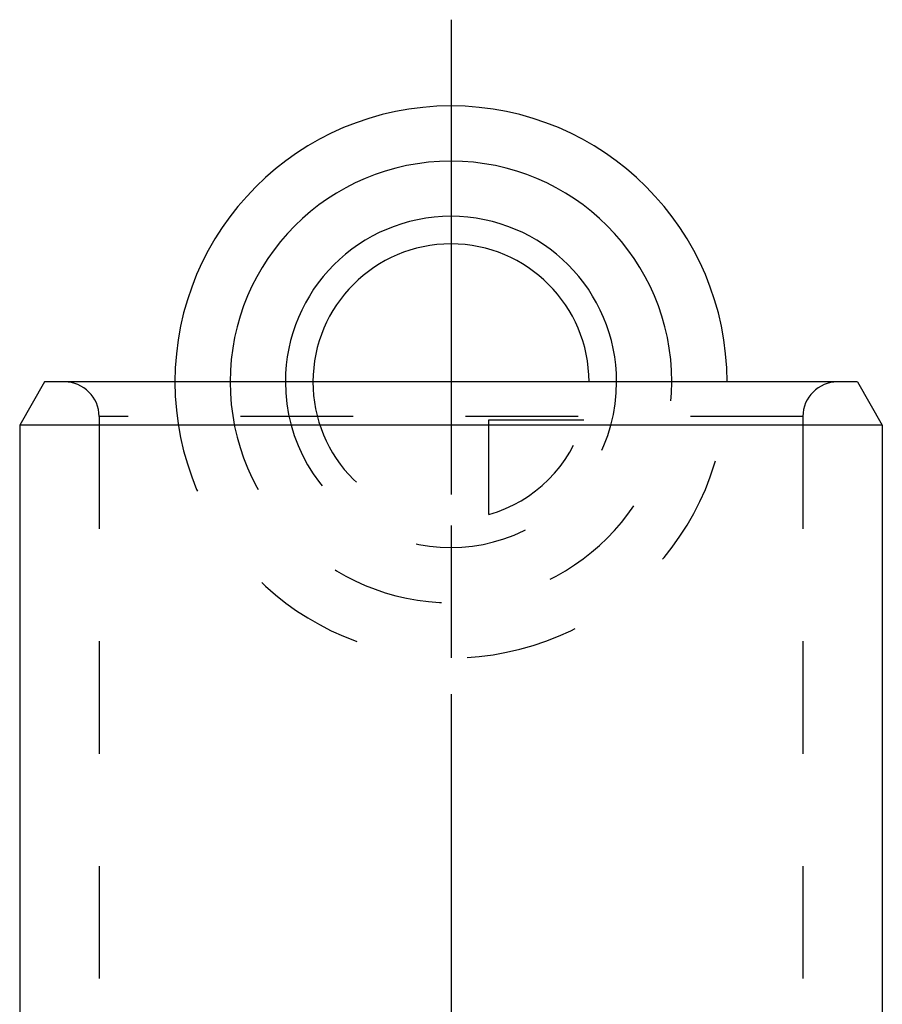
# Model space of a CAD drawing. Header units: millimetres. Extents: x 411 to 589, y 369 to 631.
# Tile 4 of 4: x 475 to 525, y 574 to 631. Entities that reach past the tile are written whole.
import ezdxf

# ---------------------------------------------------------------- set-up
doc = ezdxf.new("R2010")
doc.units = ezdxf.units.MM
doc.header["$LTSCALE"] = 65.185185
doc.linetypes.add('CENTER', pattern=[0.6, 0.375, -0.075, 0.075, -0.075])
doc.linetypes.add('HIDDEN', pattern=[0.2, 0.1, -0.1])
for name, color, linetype in [('ACHSEN_S', 7, 'CONTINUOUS'), ('FASEN', 7, 'CONTINUOUS'), ('FLAECHEN', 7, 'CONTINUOUS'), ('KONST.EL_MIT_GEO', 7, 'CONTINUOUS'), ('KURVEN', 7, 'CONTINUOUS')]:
    doc.layers.add(name, color=color, linetype=linetype)

msp = doc.modelspace()

# ---------------------------------------------------------------- linework, layer by layer
at = {"layer": 'ACHSEN_S', "color": 2, "linetype": 'CENTER'}
msp.add_line((500, 631.25), (500, 368.75), dxfattribs=at)
at = {"layer": 'FASEN', "color": 7, "linetype": 'Continuous'}
for p, q in [((476.443, 610.25), (475, 607.75)), ((523.557, 610.25), (476.443, 610.25)), ((523.557, 610.25), (525, 607.75)), ((475, 607.75), (475, 485.703)), ((525, 607.75), (475, 607.75)), ((525, 607.75), (525, 485.703))]:
    msp.add_line(p, q, dxfattribs=at)
at = {"layer": 'FLAECHEN', "color": 8, "linetype": 'HIDDEN'}
for p, q in [((479.6, 608.25), (479.6, 495.25)), ((520.4, 608.25), (520.4, 495.25))]:
    msp.add_line(p, q, dxfattribs=at)
at = {"layer": 'FLAECHEN', "color": 7, "linetype": 'Continuous'}
for p, q in [((475, 607.75), (475, 485.703)), ((525, 607.75), (525, 485.703))]:
    msp.add_line(p, q, dxfattribs=at)
at = {"layer": 'KONST.EL_MIT_GEO', "color": 8, "linetype": 'HIDDEN'}
for p, q in [((522.4, 610.25), (477.6, 610.25)), ((479.6, 608.25), (479.6, 495.25)), ((520.4, 608.25), (479.6, 608.25)), ((520.4, 608.25), (520.4, 495.25))]:
    msp.add_line(p, q, dxfattribs=at)
for centre, start, end in [((477.6, 608.25), 0, 90), ((522.4, 608.25), 90, 180)]:
    msp.add_arc(centre, 2, start, end, dxfattribs=at)
at = {"layer": 'KURVEN', "color": 40, "linetype": 'Continuous'}
msp.add_line((500, 626.25), (500, 610.25), dxfattribs=at)
at = {"layer": 'KURVEN', "color": 8, "linetype": 'HIDDEN'}
for p, q in [((516, 610.25), (484, 610.25)), ((500, 610.25), (500, 594.25)), ((502.2, 602.558), (502.2, 608.05)), ((502.2, 608.05), (507.692, 608.05))]:
    msp.add_line(p, q, dxfattribs=at)
at = {"layer": 'KURVEN', "color": 40, "linetype": 'Continuous'}
for radius, end in [(16, 180), (12.8, 180), (9.6, 179.9999), (8, 179.9999)]:
    msp.add_arc((500, 610.25), radius, 0, end, dxfattribs=at)
at = {"layer": 'KURVEN', "color": 8, "linetype": 'HIDDEN'}
for radius, start, end in [(16, 180, 360), (12.8, 180, 360), (9.6, 179.9999, 360), (8, 179.9999, 270), (8, 285.962, 344.038)]:
    msp.add_arc((500, 610.25), radius, start, end, dxfattribs=at)

doc.saveas('drawing.dxf')
